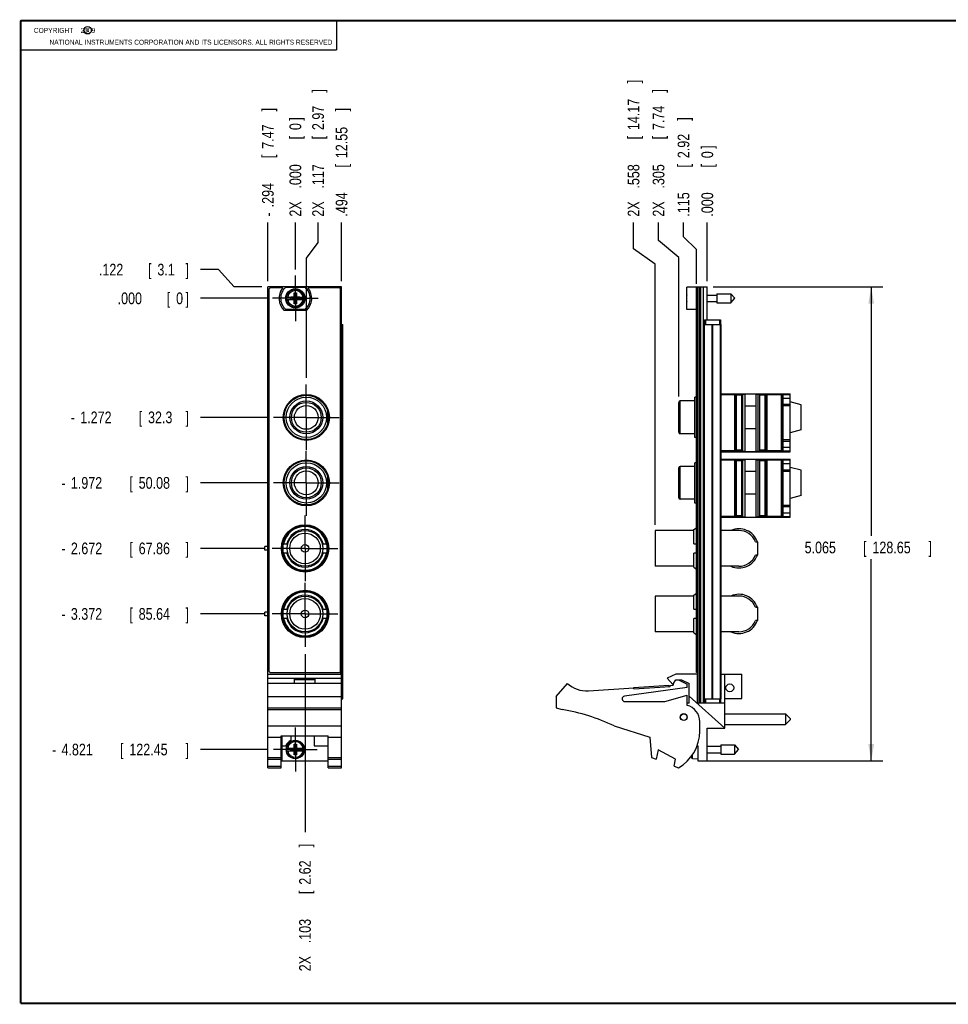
# Model space of a CAD drawing. Header units: inches. Extents: x 0.2 to 16.8, y 0.1 to 10.8.
# Tile 1 of 9: x 0.2 to 10.2, y 0.2 to 10.8. Entities that reach past the tile are written whole.
import ezdxf

# ---------------------------------------------------------------- set-up
doc = ezdxf.new("R2010")
doc.units = ezdxf.units.IN
doc.header["$LTSCALE"] = 0.935
doc.header["$MEASUREMENT"] = 0
doc.linetypes.add('CENTER', pattern=[0.6, 0.375, -0.075, 0.075, -0.075])
doc.layers.get('0').update_dxf_attribs({"linetype": 'CONTINUOUS'})
doc.layers.add('DEFAULT_1', color=7, linetype='CENTER')
doc.layers.add('DIMENSIONS', color=7, linetype='CONTINUOUS')
doc.styles.get("Standard").update_dxf_attribs({"font": 'txt', "width": 0.8})
doc.dimstyles.new('DIMSTYLE_1', dxfattribs={"dimtxt": 0.125, "dimasz": 0.18, "dimexe": 0.18, "dimexo": 0.0625, "dimgap": 0.09, "dimtad": 0, "dimtih": 1, "dimtoh": 1, "dimdec": 3, "dimzin": 4, "dimdsep": 46, "dimtxsty": 'STANDARD', "dimblk": '_FILLED', "dimblk1": '_FILLED', "dimblk2": '_FILLED', "dimcen": 0.09, "dimadec": 0, "dimazin": 0, "dimtp": 0.005, "dimtm": 0.005, "dimtfac": 1, "dimtdec": 3, "dimtofl": 0, "dimtmove": 0, "dimatfit": 3, "dimldrblk": '_FILLED', "dimfxl": 1, "dimtolj": 1, "dimtzin": 4, "dimarcsym": 0})
doc.dimstyles.new('DIMSTYLE_2', dxfattribs={"dimtxt": 0.125, "dimasz": 0.18, "dimexe": 0.18, "dimexo": 0.0625, "dimgap": 0.09, "dimtad": 0, "dimtih": 1, "dimtoh": 1, "dimdec": 3, "dimzin": 4, "dimdsep": 46, "dimtxsty": 'STANDARD', "dimblk": '_FILLED', "dimblk1": '_FILLED', "dimblk2": '_FILLED', "dimcen": 0.09, "dimadec": 0, "dimazin": 0, "dimtp": 0.005, "dimtm": 0.005, "dimtfac": 1, "dimtdec": 3, "dimtofl": 0, "dimtmove": 0, "dimatfit": 3, "dimldrblk": '_FILLED', "dimfxl": 1, "dimtolj": 1, "dimtzin": 4, "dimarcsym": 0})

# ---------------------------------------------------------------- blocks, each defined once
blk = doc.blocks.new('*D0')
at = {"layer": 'DIMENSIONS', "color": 2, "linetype": 'CONTINUOUS'}
for p, q in [((7.336, 8.447), (7.336, 8.601)), ((7.475, 8.313), (7.336, 8.447)), ((7.475, 7.946), (7.475, 8.313))]:
    blk.add_line(p, q, dxfattribs=at)
at = {"layer": 'DIMENSIONS', "color": 2, "linetype": 'CONTINUOUS', "width": 0.8}
for s, p in [(']', (7.398, 9.689)), ('2.92', (7.398, 9.289)), ('[', (7.398, 9.189)), ('.115', (7.398, 8.664))]:
    blk.add_text(s, height=0.125, rotation=90, dxfattribs=at).set_placement(p)
blk = doc.blocks.new('_FILLED')
at = {"color": 0, "linetype": 'BYBLOCK'}
blk.add_solid([(0, 0), (-1, 0.174), (-1, -0.174)], dxfattribs=at)
blk = doc.blocks.new('*D1')
at = {"layer": 'DIMENSIONS', "color": 2, "linetype": 'CONTINUOUS'}
for p, q in [((7.069, 8.408), (7.069, 8.601)), ((7.285, 8.227), (7.069, 8.408)), ((7.285, 6.742), (7.285, 8.227))]:
    blk.add_line(p, q, dxfattribs=at)
at = {"layer": 'DIMENSIONS', "color": 2, "linetype": 'CONTINUOUS', "width": 0.8}
for s, p in [(']', (7.131, 9.989)), ('7.74', (7.131, 9.589)), ('[', (7.131, 9.489)), ('.305', (7.131, 8.964)), ('2X ', (7.131, 8.664))]:
    blk.add_text(s, height=0.125, rotation=90, dxfattribs=at).set_placement(p)
blk = doc.blocks.new('*D2')
at = {"layer": 'DIMENSIONS', "color": 2, "linetype": 'CONTINUOUS'}
for p, q in [((6.802, 8.321), (6.802, 8.601)), ((7.032, 8.156), (6.802, 8.321)), ((7.032, 5.373), (7.032, 8.156))]:
    blk.add_line(p, q, dxfattribs=at)
at = {"layer": 'DIMENSIONS', "color": 2, "linetype": 'CONTINUOUS', "width": 0.8}
for s, p in [(']', (6.864, 10.089)), ('14.17', (6.864, 9.589)), ('[', (6.864, 9.489)), ('.558', (6.864, 8.964)), ('2X ', (6.864, 8.664))]:
    blk.add_text(s, height=0.125, rotation=90, dxfattribs=at).set_placement(p)
blk = doc.blocks.new('*D3')
at = {"layer": 'DIMENSIONS', "color": 2, "linetype": 'CONTINUOUS'}
blk.add_line((7.59, 7.976), (7.59, 8.601), dxfattribs=at)
at = {"layer": 'DIMENSIONS', "color": 2, "linetype": 'CONTINUOUS', "width": 0.8}
for s, p in [(']', (7.652, 9.389)), ('0', (7.652, 9.289)), ('[', (7.652, 9.189)), ('.000', (7.652, 8.664))]:
    blk.add_text(s, height=0.125, rotation=90, dxfattribs=at).set_placement(p)
blk = doc.blocks.new('*D4')
at = {"layer": 'DIMENSIONS', "color": 2, "linetype": 'CONTINUOUS'}
for p, q in [((7.652, 7.914), (9.467, 7.914)), ((9.342, 7.914), (9.342, 5.255)), ((9.342, 2.849), (9.342, 5.005)), ((7.552, 2.849), (9.467, 2.849))]:
    blk.add_line(p, q, dxfattribs=at)
at = {"layer": 'DIMENSIONS', "color": 2, "linetype": 'CONTINUOUS', "xscale": 0.18, "yscale": 0.18, "zscale": 0.18}
for p, rotation in [((9.342, 7.914), 90), ((9.342, 2.849), 270)]:
    blk.add_blockref('_FILLED', p, dxfattribs=dict(at, rotation=rotation))
at = {"layer": 'DIMENSIONS', "color": 2, "linetype": 'CONTINUOUS', "width": 0.8}
for s, p in [('5.065', (8.63, 5.067)), ('[', (9.255, 5.067)), ('128.65', (9.355, 5.067)), (']', (9.955, 5.067))]:
    blk.add_text(s, height=0.125, dxfattribs=at).set_placement(p)
blk = doc.blocks.new('*D5')
at = {"layer": 'DIMENSIONS', "color": 2, "linetype": 'CONTINUOUS'}
blk.add_line((2.88, 6.52), (2.174, 6.52), dxfattribs=at)
at = {"layer": 'DIMENSIONS', "color": 2, "linetype": 'CONTINUOUS', "width": 0.8}
for s, p in [('1.272', (0.887, 6.457)), ('[', (1.512, 6.457)), ('32.3', (1.612, 6.457)), (']', (2.012, 6.457)), ('-', (0.787, 6.457))]:
    blk.add_text(s, height=0.125, dxfattribs=at).set_placement(p)
blk = doc.blocks.new('*D6')
at = {"layer": 'DIMENSIONS', "color": 2, "linetype": 'CONTINUOUS'}
blk.add_line((2.88, 5.82), (2.174, 5.82), dxfattribs=at)
at = {"layer": 'DIMENSIONS', "color": 2, "linetype": 'CONTINUOUS', "width": 0.8}
for s, p in [('[', (1.412, 5.757)), (']', (2.012, 5.757)), ('-', (0.687, 5.757)), ('1.972', (0.787, 5.757)), ('50.08', (1.512, 5.757))]:
    blk.add_text(s, height=0.125, dxfattribs=at).set_placement(p)
blk = doc.blocks.new('*D7')
at = {"layer": 'DIMENSIONS', "color": 2, "linetype": 'CONTINUOUS'}
blk.add_line((2.86, 5.12), (2.174, 5.12), dxfattribs=at)
at = {"layer": 'DIMENSIONS', "color": 2, "linetype": 'CONTINUOUS', "width": 0.8}
for s, p in [('2.672', (0.787, 5.057)), ('[', (1.412, 5.057)), ('67.86', (1.512, 5.057)), (']', (2.012, 5.057)), ('-', (0.687, 5.057))]:
    blk.add_text(s, height=0.125, dxfattribs=at).set_placement(p)
blk = doc.blocks.new('*D8')
at = {"layer": 'DIMENSIONS', "color": 2, "linetype": 'CONTINUOUS'}
blk.add_line((2.86, 4.42), (2.174, 4.42), dxfattribs=at)
at = {"layer": 'DIMENSIONS', "color": 2, "linetype": 'CONTINUOUS', "width": 0.8}
for s, p in [('3.372', (0.787, 4.357)), ('[', (1.412, 4.357)), ('85.64', (1.512, 4.357)), (']', (2.012, 4.357)), ('-', (0.687, 4.357))]:
    blk.add_text(s, height=0.125, dxfattribs=at).set_placement(p)
blk = doc.blocks.new('*D9')
at = {"layer": 'DIMENSIONS', "color": 2, "linetype": 'CONTINUOUS'}
for p, q in [((2.364, 8.098), (2.174, 8.098)), ((2.531, 7.914), (2.364, 8.098)), ((2.83, 7.914), (2.531, 7.914))]:
    blk.add_line(p, q, dxfattribs=at)
at = {"layer": 'DIMENSIONS', "color": 2, "linetype": 'CONTINUOUS', "width": 0.8}
for s, p in [('.122', (1.087, 8.036)), ('[', (1.612, 8.036)), ('3.1', (1.712, 8.036)), (']', (2.012, 8.036))]:
    blk.add_text(s, height=0.125, dxfattribs=at).set_placement(p)
blk = doc.blocks.new('*D10')
at = {"layer": 'DIMENSIONS', "color": 2, "linetype": 'CONTINUOUS'}
blk.add_line((2.89, 2.971), (2.174, 2.971), dxfattribs=at)
at = {"layer": 'DIMENSIONS', "color": 2, "linetype": 'CONTINUOUS', "width": 0.8}
for s, p in [('-', (0.587, 2.908)), ('4.821', (0.687, 2.908)), ('[', (1.312, 2.908)), ('122.45', (1.412, 2.908)), (']', (2.012, 2.908))]:
    blk.add_text(s, height=0.125, dxfattribs=at).set_placement(p)
blk = doc.blocks.new('*D11')
at = {"layer": 'DIMENSIONS', "color": 2, "linetype": 'CONTINUOUS'}
blk.add_line((2.881, 7.792), (2.174, 7.792), dxfattribs=at)
at = {"layer": 'DIMENSIONS', "color": 2, "linetype": 'CONTINUOUS', "width": 0.8}
for s, p in [('.000', (1.287, 7.729)), ('[', (1.812, 7.729)), ('0', (1.912, 7.729)), (']', (2.012, 7.729))]:
    blk.add_text(s, height=0.125, dxfattribs=at).set_placement(p)
blk = doc.blocks.new('*D12')
at = {"layer": 'DIMENSIONS', "color": 2, "linetype": 'CONTINUOUS'}
for p, q in [((3.429, 8.388), (3.429, 8.601)), ((3.304, 8.221), (3.429, 8.388)), ((3.304, 6.943), (3.304, 8.221))]:
    blk.add_line(p, q, dxfattribs=at)
at = {"layer": 'DIMENSIONS', "color": 2, "linetype": 'CONTINUOUS', "width": 0.8}
for s, p in [(']', (3.492, 9.989)), ('2.97', (3.492, 9.589)), ('[', (3.492, 9.489)), ('.117', (3.492, 8.964)), ('2X ', (3.492, 8.664))]:
    blk.add_text(s, height=0.125, rotation=90, dxfattribs=at).set_placement(p)
blk = doc.blocks.new('*D13')
at = {"layer": 'DIMENSIONS', "color": 2, "linetype": 'CONTINUOUS'}
blk.add_line((3.681, 7.976), (3.681, 8.601), dxfattribs=at)
at = {"layer": 'DIMENSIONS', "color": 2, "linetype": 'CONTINUOUS', "width": 0.8}
for s, p in [(']', (3.743, 9.789)), ('12.55', (3.743, 9.289)), ('[', (3.743, 9.189)), ('.494', (3.743, 8.664))]:
    blk.add_text(s, height=0.125, rotation=90, dxfattribs=at).set_placement(p)
blk = doc.blocks.new('*D14')
at = {"layer": 'DIMENSIONS', "color": 2, "linetype": 'CONTINUOUS'}
blk.add_line((2.893, 7.976), (2.893, 8.601), dxfattribs=at)
at = {"layer": 'DIMENSIONS', "color": 2, "linetype": 'CONTINUOUS', "width": 0.8}
for s, p in [(']', (2.955, 9.789)), ('7.47', (2.955, 9.389)), ('[', (2.955, 9.289)), ('.294', (2.955, 8.764)), ('-', (2.955, 8.664))]:
    blk.add_text(s, height=0.125, rotation=90, dxfattribs=at).set_placement(p)
blk = doc.blocks.new('*D15')
at = {"layer": 'DIMENSIONS', "color": 2, "linetype": 'CONTINUOUS'}
blk.add_line((3.29, 3.99), (3.29, 2.088), dxfattribs=at)
at = {"layer": 'DIMENSIONS', "color": 2, "linetype": 'CONTINUOUS', "width": 0.8}
for s, p in [(']', (3.352, 1.926)), ('2.62', (3.352, 1.526)), ('[', (3.352, 1.426)), ('.103', (3.352, 0.901)), ('2X ', (3.352, 0.601))]:
    blk.add_text(s, height=0.125, rotation=90, dxfattribs=at).set_placement(p)
blk = doc.blocks.new('*D16')
at = {"layer": 'DIMENSIONS', "color": 2, "linetype": 'CONTINUOUS'}
blk.add_line((3.187, 8.098), (3.187, 8.601), dxfattribs=at)
at = {"layer": 'DIMENSIONS', "color": 2, "linetype": 'CONTINUOUS', "width": 0.8}
for s, p in [(']', (3.249, 9.689)), ('0', (3.249, 9.589)), ('[', (3.249, 9.489)), ('.000', (3.249, 8.964)), ('2X ', (3.249, 8.664))]:
    blk.add_text(s, height=0.125, rotation=90, dxfattribs=at).set_placement(p)

msp = doc.modelspace()

# ---------------------------------------------------------------- linework, layer by layer
at = {"color": 2, "linetype": 'CONTINUOUS'}
for p, q in [((0.25, 10.7586), (3.625, 10.7586)), ((0.25, 10.7586), (0.25, 10.4456)), ((3.625, 10.7586), (3.625, 10.4456)), ((0.25, 10.4456), (3.625, 10.4456))]:
    msp.add_line(p, q, dxfattribs=at)
at = {"color": 7, "linetype": 'CONTINUOUS'}
for p, q in [((2.8929, 2.7756), (2.8929, 7.9135)), ((3.6809, 7.9135), (2.8929, 7.9135)), ((3.0524, 7.9035), (2.9229, 7.9035)), ((3.0831, 7.91), (3.2906, 7.91)), ((3.6509, 7.9035), (3.3213, 7.9035)), ((3.6809, 2.7756), (3.6809, 7.9135)), ((7.3698, 7.673), (7.3698, 7.91)), ((7.4898, 7.91), (7.3698, 7.91)), ((7.4748, 3.7935), (7.4748, 7.9035)), ((7.4898, 7.9035), (7.4748, 7.9035)), ((7.4898, 3.4705), (7.4898, 7.9135)), ((7.4898, 7.9135), (7.5898, 7.9135)), ((7.5018, 7.9135), (7.5018, 3.4705)), ((7.5078, 7.9135), (7.5078, 3.4705)), ((7.5198, 3.4705), (7.5198, 7.9135)), ((7.549, 3.4705), (7.549, 7.9135)), ((7.5848, 7.9135), (7.5848, 7.5635)), ((7.5898, 7.5635), (7.5898, 7.9135)), ((2.9029, 7.8835), (2.9029, 3.8135)), ((3.0922, 7.8053), (3.1751, 7.8053)), ((3.1383, 7.7798), (3.1383, 7.8032)), ((3.1383, 7.7798), (3.2354, 7.8032)), ((3.1751, 7.8032), (3.1383, 7.8032)), ((3.1383, 7.8032), (3.2354, 7.7798)), ((3.1731, 7.7345), (3.2006, 7.8486)), ((3.1731, 7.8053), (3.1731, 7.8486)), ((3.2006, 7.7345), (3.1731, 7.8486)), ((3.1731, 7.8486), (3.2006, 7.8486)), ((3.1751, 7.8053), (3.1751, 7.8032)), ((3.1751, 7.7798), (3.1986, 7.8032)), ((3.1986, 7.7798), (3.1751, 7.8032)), ((3.1986, 7.8053), (3.1986, 7.8032)), ((3.1986, 7.8053), (3.2815, 7.8053)), ((3.2354, 7.8032), (3.1986, 7.8032)), ((3.2006, 7.8486), (3.2006, 7.8053)), ((3.2354, 7.7798), (3.2354, 7.8032)), ((3.6709, 3.8135), (3.6709, 7.8835)), ((7.3698, 7.8053), (7.3678, 7.8053)), ((7.4898, 7.8835), (7.4748, 7.8835)), ((7.5898, 7.8266), (7.6935, 7.8266)), ((7.6935, 7.8407), (7.6935, 7.7423)), ((7.6935, 7.8407), (7.8416, 7.8407)), ((7.8416, 7.8407), (7.8416, 7.7423)), ((7.8416, 7.8407), (7.8829, 7.7915)), ((7.8416, 7.7423), (7.8829, 7.7915)), ((3.0922, 7.7778), (3.1751, 7.7778)), ((3.1383, 7.7798), (3.1751, 7.7798)), ((3.1731, 7.7345), (3.1731, 7.7778)), ((3.2006, 7.7345), (3.1731, 7.7345)), ((3.1751, 7.7778), (3.1751, 7.7798)), ((3.1986, 7.7778), (3.1986, 7.7798)), ((3.1986, 7.7798), (3.2354, 7.7798)), ((3.1986, 7.7778), (3.2815, 7.7778)), ((3.2006, 7.7778), (3.2006, 7.7345)), ((7.3678, 7.7778), (7.3698, 7.7778)), ((7.5898, 7.7565), (7.6935, 7.7565)), ((7.6935, 7.7423), (7.8416, 7.7423)), ((3.3051, 7.6625), (3.0686, 7.6625)), ((3.2906, 7.673), (3.0831, 7.673)), ((7.4748, 7.673), (7.3698, 7.673)), ((7.5898, 7.579), (7.5848, 7.579)), ((3.6809, 7.5135), (3.6926, 7.5135)), ((3.6926, 3.5135), (3.6926, 7.5135)), ((7.5508, 3.5135), (7.5508, 7.5135)), ((7.5508, 7.5135), (7.7388, 7.5135)), ((7.5598, 7.5635), (7.5598, 7.5135)), ((7.5598, 7.5635), (7.7298, 7.5635)), ((7.5598, 3.5135), (7.5598, 7.5135)), ((7.5698, 7.5635), (7.5698, 7.5135)), ((7.6417, 3.5135), (7.6417, 7.5135)), ((7.648, 3.5135), (7.648, 7.5135)), ((7.7198, 7.5635), (7.7198, 7.5135)), ((7.7298, 7.5635), (7.7298, 7.5135)), ((7.7299, 3.5135), (7.7299, 7.5135)), ((7.7388, 3.5135), (7.7388, 7.5135)), ((7.4556, 6.3043), (7.4556, 6.7352)), ((7.4748, 6.7352), (7.4556, 6.7352)), ((7.7388, 6.7729), (8.4765, 6.7729)), ((7.7388, 6.7646), (7.8836, 6.7646)), ((7.8836, 6.7644), (7.7388, 6.7644)), ((7.8836, 6.7646), (7.8836, 6.7673)), ((7.8836, 6.7673), (7.8846, 6.7673)), ((7.8836, 6.7644), (7.8836, 6.1613)), ((7.8846, 6.1584), (7.8846, 6.7673)), ((7.8846, 6.7666), (7.899, 6.765)), ((7.899, 6.765), (7.899, 6.1608)), ((7.8992, 6.7646), (7.899, 6.765)), ((7.8992, 6.7646), (7.9565, 6.7646)), ((7.8998, 6.169), (7.8998, 6.7567)), ((7.9559, 6.7567), (7.8998, 6.7567)), ((7.9559, 6.7567), (7.9559, 6.169)), ((7.9565, 6.7646), (7.9567, 6.765)), ((7.9567, 6.765), (7.9712, 6.7664)), ((7.9567, 6.765), (7.9567, 6.1608)), ((7.9712, 6.1584), (7.9712, 6.7673)), ((7.9712, 6.7673), (7.9948, 6.7673)), ((7.9948, 6.1544), (7.9948, 6.7713)), ((7.9948, 6.7713), (8.1109, 6.7713)), ((8.1109, 6.1544), (8.1109, 6.7713)), ((8.1109, 6.7673), (8.1345, 6.7673)), ((8.1345, 6.1584), (8.1345, 6.7673)), ((8.1345, 6.7664), (8.149, 6.765)), ((8.149, 6.765), (8.149, 6.1608)), ((8.1492, 6.7646), (8.149, 6.765)), ((8.1492, 6.7646), (8.2065, 6.7646)), ((8.1498, 6.169), (8.1498, 6.7567)), ((8.2059, 6.7567), (8.1498, 6.7567)), ((8.2059, 6.7567), (8.2059, 6.169)), ((8.2065, 6.7646), (8.2067, 6.765)), ((8.2067, 6.765), (8.2211, 6.7664)), ((8.2067, 6.765), (8.2067, 6.1608)), ((8.2211, 6.1584), (8.2211, 6.7673)), ((8.2211, 6.7673), (8.2261, 6.7673)), ((8.2261, 6.7646), (8.2261, 6.7673)), ((8.2261, 6.7646), (8.3835, 6.7646)), ((8.2261, 6.7644), (8.2261, 6.1613)), ((8.3835, 6.7644), (8.2261, 6.7644)), ((8.3835, 6.7646), (8.3835, 6.7673)), ((8.3835, 6.7673), (8.3845, 6.7673)), ((8.3835, 6.7644), (8.3835, 6.1613)), ((8.3845, 6.1584), (8.3845, 6.7673)), ((8.3845, 6.7664), (8.3989, 6.765)), ((8.3989, 6.765), (8.3989, 6.1608)), ((8.3992, 6.7646), (8.3989, 6.765)), ((8.3992, 6.7646), (8.4765, 6.7646)), ((8.4765, 6.1528), (8.4765, 6.7729)), ((7.2851, 6.3603), (7.2851, 6.6792)), ((7.3009, 6.3446), (7.3009, 6.695)), ((7.4556, 6.695), (7.3009, 6.695)), ((8.1109, 6.6409), (7.9948, 6.6409)), ((8.3998, 6.6448), (8.4002, 6.6605)), ((8.3998, 6.2826), (8.3998, 6.6448)), ((8.3998, 6.6448), (8.4765, 6.6448)), ((8.4002, 6.6605), (8.4002, 6.7252)), ((8.4002, 6.7252), (8.4765, 6.7252)), ((8.4002, 6.6605), (8.4765, 6.6605)), ((8.5922, 6.6541), (8.4765, 6.6851)), ((8.5922, 6.3854), (8.5922, 6.6541)), ((3.5321, 6.4623), (3.5321, 6.5772)), ((7.4556, 6.3446), (7.3009, 6.3446)), ((8.1109, 6.3986), (7.9948, 6.3986)), ((8.5922, 6.3854), (8.4765, 6.3544)), ((7.4748, 6.3043), (7.4556, 6.3043)), ((8.3998, 6.2826), (8.4765, 6.2826)), ((8.4002, 6.2668), (8.3998, 6.2826)), ((8.4002, 6.2668), (8.4765, 6.2668)), ((8.4002, 6.2005), (8.4002, 6.2668)), ((7.8836, 6.1613), (7.7388, 6.1613)), ((7.7388, 6.1611), (7.8836, 6.1611)), ((7.7388, 6.1528), (8.4765, 6.1528)), ((7.8836, 6.1611), (7.8836, 6.1584)), ((7.8836, 6.1584), (7.8846, 6.1584)), ((7.8846, 6.1592), (7.899, 6.1608)), ((7.8992, 6.1611), (7.899, 6.1608)), ((7.8992, 6.1611), (7.9565, 6.1611)), ((7.9559, 6.169), (7.8998, 6.169)), ((7.9565, 6.1611), (7.9567, 6.1608)), ((7.9567, 6.1608), (7.9712, 6.1593)), ((7.9712, 6.1584), (7.9948, 6.1584)), ((7.9948, 6.1544), (8.1109, 6.1544)), ((8.1109, 6.1584), (8.1345, 6.1584)), ((8.1345, 6.1593), (8.149, 6.1608)), ((8.1492, 6.1611), (8.149, 6.1608)), ((8.1492, 6.1611), (8.2065, 6.1611)), ((8.2059, 6.169), (8.1498, 6.169)), ((8.2065, 6.1611), (8.2067, 6.1608)), ((8.2067, 6.1608), (8.2211, 6.1593)), ((8.2211, 6.1584), (8.2261, 6.1584)), ((8.3835, 6.1613), (8.2261, 6.1613)), ((8.2261, 6.1611), (8.2261, 6.1584)), ((8.2261, 6.1611), (8.3835, 6.1611)), ((8.3835, 6.1611), (8.3835, 6.1584)), ((8.3835, 6.1584), (8.3845, 6.1584)), ((8.3845, 6.1593), (8.3989, 6.1608)), ((8.3992, 6.1611), (8.3989, 6.1608)), ((8.3992, 6.1611), (8.4765, 6.1611)), ((8.4002, 6.2005), (8.4765, 6.2005)), ((7.4556, 5.6043), (7.4556, 6.0352)), ((7.4748, 6.0352), (7.4556, 6.0352)), ((7.7388, 6.0729), (8.4765, 6.0729)), ((7.7388, 6.0646), (7.8836, 6.0646)), ((7.8836, 6.0644), (7.7388, 6.0644)), ((7.8836, 6.0646), (7.8836, 6.0673)), ((7.8836, 6.0673), (7.8846, 6.0673)), ((7.8836, 6.0644), (7.8836, 5.4613)), ((7.8846, 5.4584), (7.8846, 6.0673)), ((7.8846, 6.0666), (7.899, 6.065)), ((7.899, 6.065), (7.899, 5.4608)), ((7.8992, 6.0646), (7.899, 6.065)), ((7.8992, 6.0646), (7.9565, 6.0646)), ((7.8998, 5.469), (7.8998, 6.0567)), ((7.9559, 6.0567), (7.8998, 6.0567)), ((7.9559, 6.0567), (7.9559, 5.469)), ((7.9565, 6.0646), (7.9567, 6.065)), ((7.9567, 6.065), (7.9712, 6.0664)), ((7.9567, 6.065), (7.9567, 5.4608)), ((7.9712, 5.4584), (7.9712, 6.0673)), ((7.9712, 6.0673), (7.9948, 6.0673)), ((7.9948, 5.4544), (7.9948, 6.0713)), ((7.9948, 6.0713), (8.1109, 6.0713)), ((8.1109, 5.4544), (8.1109, 6.0713)), ((8.1109, 6.0673), (8.1345, 6.0673)), ((8.1345, 5.4584), (8.1345, 6.0673)), ((8.1345, 6.0664), (8.149, 6.065)), ((8.149, 6.065), (8.149, 5.4608)), ((8.1492, 6.0646), (8.149, 6.065)), ((8.1492, 6.0646), (8.2065, 6.0646)), ((8.2059, 6.0567), (8.1498, 6.0567)), ((8.1498, 5.469), (8.1498, 6.0567)), ((8.2059, 6.0567), (8.2059, 5.469)), ((8.2065, 6.0646), (8.2067, 6.065)), ((8.2067, 6.065), (8.2211, 6.0664)), ((8.2067, 6.065), (8.2067, 5.4608)), ((8.2211, 6.0673), (8.2261, 6.0673)), ((8.2211, 5.4584), (8.2211, 6.0673)), ((8.2261, 6.0646), (8.2261, 6.0673)), ((8.2261, 6.0646), (8.3835, 6.0646)), ((8.3835, 6.0644), (8.2261, 6.0644)), ((8.2261, 6.0644), (8.2261, 5.4613)), ((8.3835, 6.0673), (8.3845, 6.0673)), ((8.3835, 6.0646), (8.3835, 6.0673)), ((8.3835, 6.0644), (8.3835, 5.4613)), ((8.3845, 5.4584), (8.3845, 6.0673)), ((8.3845, 6.0664), (8.3989, 6.065)), ((8.3989, 6.065), (8.3989, 5.4608)), ((8.3992, 6.0646), (8.3989, 6.065)), ((8.3992, 6.0646), (8.4765, 6.0646)), ((8.4002, 6.0252), (8.4765, 6.0252)), ((8.4002, 5.9605), (8.4002, 6.0252)), ((8.4765, 5.4528), (8.4765, 6.0729)), ((7.2851, 5.6603), (7.2851, 5.9792)), ((7.3009, 5.6446), (7.3009, 5.995)), ((7.4556, 5.995), (7.3009, 5.995)), ((8.1109, 5.9409), (7.9948, 5.9409)), ((8.3998, 5.9448), (8.4002, 5.9605)), ((8.3998, 5.9448), (8.4765, 5.9448)), ((8.3998, 5.5826), (8.3998, 5.9448)), ((8.4002, 5.9605), (8.4765, 5.9605)), ((8.5922, 5.9541), (8.4765, 5.9851)), ((8.5922, 5.6854), (8.5922, 5.9541)), ((3.5321, 5.7623), (3.5321, 5.8772)), ((8.1109, 5.6986), (7.9948, 5.6986)), ((8.5922, 5.6854), (8.4765, 5.6544)), ((7.4556, 5.6446), (7.3009, 5.6446)), ((7.4748, 5.6043), (7.4556, 5.6043)), ((8.3998, 5.5826), (8.4765, 5.5826)), ((8.4002, 5.5668), (8.3998, 5.5826)), ((8.4002, 5.5668), (8.4765, 5.5668)), ((8.4002, 5.5005), (8.4002, 5.5668)), ((8.4002, 5.5005), (8.4765, 5.5005)), ((7.8836, 5.4613), (7.7388, 5.4613)), ((7.7388, 5.4611), (7.8836, 5.4611)), ((7.7388, 5.4528), (8.4765, 5.4528)), ((7.8836, 5.4611), (7.8836, 5.4584)), ((7.8836, 5.4584), (7.8846, 5.4584)), ((7.8846, 5.4592), (7.899, 5.4608)), ((7.8992, 5.4611), (7.899, 5.4608)), ((7.8992, 5.4611), (7.9565, 5.4611)), ((7.9559, 5.469), (7.8998, 5.469)), ((7.9565, 5.4611), (7.9567, 5.4608)), ((7.9567, 5.4608), (7.9712, 5.4593)), ((7.9712, 5.4584), (7.9948, 5.4584)), ((7.9948, 5.4544), (8.1109, 5.4544)), ((8.1109, 5.4584), (8.1345, 5.4584)), ((8.1345, 5.4593), (8.149, 5.4608)), ((8.1492, 5.4611), (8.149, 5.4608)), ((8.1492, 5.4611), (8.2065, 5.4611)), ((8.2059, 5.469), (8.1498, 5.469)), ((8.2065, 5.4611), (8.2067, 5.4608)), ((8.2067, 5.4608), (8.2211, 5.4593)), ((8.2211, 5.4584), (8.2261, 5.4584)), ((8.3835, 5.4613), (8.2261, 5.4613)), ((8.2261, 5.4611), (8.3835, 5.4611)), ((8.2261, 5.4611), (8.2261, 5.4584)), ((8.3835, 5.4611), (8.3835, 5.4584)), ((8.3835, 5.4584), (8.3845, 5.4584)), ((8.3845, 5.4593), (8.3989, 5.4608)), ((8.3992, 5.4611), (8.3989, 5.4608)), ((8.3992, 5.4611), (8.4765, 5.4611)), ((7.0318, 5.3108), (7.0318, 4.9288)), ((7.4448, 5.3108), (7.0318, 5.3108)), ((7.4448, 5.3203), (7.4748, 5.34)), ((7.4448, 5.1698), (7.4448, 5.3203)), ((7.9278, 5.3108), (7.7388, 5.3108)), ((3.0567, 5.1698), (3.106, 5.1698)), ((3.4737, 5.1698), (3.5231, 5.1698)), ((7.4448, 5.1698), (7.4748, 5.1698)), ((8.105, 5.191), (8.1248, 5.191)), ((8.1248, 5.191), (8.1248, 5.0485)), ((2.8619, 5.1003), (2.8619, 5.1393)), ((2.8929, 5.1393), (2.8619, 5.1393)), ((2.8929, 5.1003), (2.8619, 5.1003)), ((3.1057, 5.0698), (3.0567, 5.0698)), ((3.5231, 5.0698), (3.4735, 5.0698)), ((7.4748, 5.0698), (7.4448, 5.0698)), ((7.4448, 4.9193), (7.4448, 5.0698)), ((8.1248, 5.0485), (8.105, 5.0485)), ((7.4448, 4.9288), (7.0318, 4.9288)), ((7.4448, 4.9193), (7.4748, 4.8995)), ((7.9278, 4.9288), (7.7388, 4.9288)), ((7.4448, 4.6203), (7.4748, 4.64)), ((7.4448, 4.6108), (7.0318, 4.6108)), ((7.0318, 4.6108), (7.0318, 4.2288)), ((7.4448, 4.4698), (7.4448, 4.6203)), ((7.9278, 4.6108), (7.7388, 4.6108)), ((2.8929, 4.4393), (2.8619, 4.4393)), ((2.8619, 4.4003), (2.8619, 4.4393)), ((3.0567, 4.4698), (3.106, 4.4698)), ((3.4737, 4.4698), (3.5231, 4.4698)), ((7.4448, 4.4698), (7.4748, 4.4698)), ((8.105, 4.491), (8.1248, 4.491)), ((8.1248, 4.491), (8.1248, 4.3485)), ((2.8929, 4.4003), (2.8619, 4.4003)), ((3.1057, 4.3698), (3.0567, 4.3698)), ((3.5231, 4.3698), (3.4735, 4.3698)), ((7.4748, 4.3698), (7.4448, 4.3698)), ((7.4448, 4.2193), (7.4448, 4.3698)), ((8.1248, 4.3485), (8.105, 4.3485)), ((7.4448, 4.2288), (7.0318, 4.2288)), ((7.4448, 4.2193), (7.4748, 4.1995)), ((7.9278, 4.2288), (7.7388, 4.2288)), ((2.9229, 3.7935), (3.6509, 3.7935)), ((7.4898, 3.8135), (7.4748, 3.8135)), ((7.4898, 3.7935), (7.4748, 3.7935)), ((2.8929, 3.7776), (3.6809, 3.7776)), ((2.8929, 3.7346), (3.6809, 3.7346)), ((3.1769, 3.7246), (3.3969, 3.7246)), ((3.1769, 3.6776), (3.1769, 3.7246)), ((3.1769, 3.7176), (3.3969, 3.7176)), ((3.3969, 3.6776), (3.3969, 3.7246)), ((7.2548, 3.7776), (7.1598, 3.7346)), ((7.1598, 3.7346), (7.2198, 3.6646)), ((7.2198, 3.6646), (7.253, 3.7146)), ((7.253, 3.7146), (7.313, 3.7146)), ((7.4848, 3.7776), (7.2548, 3.7776)), ((7.2808, 3.7146), (7.3748, 3.6676)), ((7.313, 3.7146), (7.3948, 3.6776)), ((7.4848, 3.4676), (7.4848, 3.7776)), ((7.7388, 3.7776), (7.9598, 3.7776)), ((7.7758, 3.1986), (7.7758, 3.7776)), ((7.9598, 3.5146), (7.9598, 3.7776)), ((3.6809, 3.6776), (2.8929, 3.6776)), ((5.9748, 3.5376), (6.0948, 3.6776)), ((6.3184, 3.5983), (6.8037, 3.6301)), ((7.3748, 3.6326), (6.7058, 3.5424)), ((6.8044, 3.6201), (6.8037, 3.6301)), ((6.8044, 3.6201), (7.1936, 3.6456)), ((6.8054, 3.6352), (7.1796, 3.6597)), ((6.8064, 3.6202), (6.8054, 3.6352)), ((7.1806, 3.6447), (7.1796, 3.6597)), ((7.1929, 3.6555), (7.2248, 3.6576)), ((7.1936, 3.6456), (7.1929, 3.6555)), ((7.2248, 3.6722), (7.2248, 3.6576)), ((7.3748, 3.6326), (7.3748, 3.6676)), ((7.3948, 3.4676), (7.3948, 3.6776)), ((2.8929, 3.5376), (3.6809, 3.5376)), ((3.6809, 3.5135), (3.6926, 3.5135)), ((5.9748, 3.5376), (5.9748, 3.4176)), ((6.7098, 3.4826), (7.1348, 3.4826)), ((7.1348, 3.4826), (7.3748, 3.5526)), ((7.3748, 3.4426), (7.3748, 3.5526)), ((7.7758, 3.1986), (7.3948, 3.5392)), ((7.5508, 3.5135), (7.7388, 3.5135)), ((7.5598, 3.5135), (7.5598, 3.4705)), ((7.5698, 3.5135), (7.5698, 3.4705)), ((7.7198, 3.5135), (7.7198, 3.4705)), ((7.7298, 3.5135), (7.7298, 3.4705)), ((7.7758, 3.5146), (7.9598, 3.5146)), ((2.8929, 3.4176), (3.6809, 3.4176)), ((2.8929, 3.3981), (3.6809, 3.3981)), ((5.9748, 3.4176), (6.0368, 3.3981)), ((7.3948, 3.4676), (7.3748, 3.4676)), ((7.7758, 3.4676), (7.4848, 3.4676)), ((7.4898, 3.4705), (7.7298, 3.4705)), ((7.5898, 3.4705), (7.5898, 3.4676)), ((7.5098, 3.1676), (7.5098, 3.2683)), ((7.7758, 3.3524), (8.4258, 3.3524)), ((8.4258, 3.3524), (8.4758, 3.3024)), ((8.4258, 3.3524), (8.4258, 3.2374)), ((8.4258, 3.2374), (8.4758, 3.2874)), ((8.4758, 3.3024), (8.4758, 3.2874)), ((2.8929, 3.2223), (3.6809, 3.2223)), ((6.5948, 3.2223), (6.9748, 3.1026)), ((7.5878, 3.1986), (7.7758, 3.1986)), ((7.5878, 2.8486), (7.5878, 3.1986)), ((7.7758, 3.2374), (8.4258, 3.2374)), ((2.8929, 3.1026), (3.0349, 3.1026)), ((3.0349, 3.1179), (3.5389, 3.1179)), ((3.0349, 2.7756), (3.0349, 3.1179)), ((3.0409, 3.1179), (3.0409, 2.8486)), ((3.1379, 3.1179), (3.1379, 3.068)), ((3.3879, 3.1179), (3.3879, 3.0086)), ((3.5389, 2.7756), (3.5389, 3.1179)), ((3.5389, 3.1026), (3.6809, 3.1026)), ((6.9748, 3.1026), (6.9948, 2.8856)), ((3.0409, 3.0086), (3.0847, 3.0086)), ((3.0922, 2.9844), (3.1751, 2.9844)), ((3.0922, 2.9568), (3.1751, 2.9568)), ((3.1383, 2.9589), (3.2354, 2.9823)), ((3.1751, 2.9823), (3.1383, 2.9823)), ((3.1383, 2.9823), (3.2354, 2.9589)), ((3.1383, 2.9589), (3.1383, 2.9823)), ((3.1383, 2.9589), (3.1751, 2.9589)), ((3.1731, 3.0277), (3.2006, 3.0277)), ((3.2006, 2.9135), (3.1731, 3.0277)), ((3.1731, 2.9844), (3.1731, 3.0277)), ((3.1731, 2.9135), (3.2006, 3.0277)), ((3.1731, 2.9135), (3.1731, 2.9568)), ((3.1751, 2.9844), (3.1751, 2.9823)), ((3.1986, 2.9589), (3.1751, 2.9823)), ((3.1751, 2.9589), (3.1986, 2.9823)), ((3.1751, 2.9568), (3.1751, 2.9589)), ((3.1986, 2.9844), (3.2815, 2.9844)), ((3.1986, 2.9844), (3.1986, 2.9823)), ((3.2354, 2.9823), (3.1986, 2.9823)), ((3.1986, 2.9589), (3.2354, 2.9589)), ((3.1986, 2.9568), (3.1986, 2.9589)), ((3.1986, 2.9568), (3.2815, 2.9568)), ((3.2006, 3.0277), (3.2006, 2.9844)), ((3.2006, 2.9568), (3.2006, 2.9135)), ((3.2354, 2.9589), (3.2354, 2.9823)), ((3.3879, 3.0086), (3.5389, 3.0086)), ((7.0648, 2.9664), (7.0448, 2.8664)), ((7.2488, 2.8664), (7.0648, 2.9664)), ((7.4821, 3.0151), (7.4898, 3.0086)), ((7.4898, 3.0086), (7.4898, 2.8486)), ((7.5878, 3.0057), (7.7335, 3.0057)), ((7.7335, 3.0198), (7.8816, 3.0198)), ((7.7335, 3.0198), (7.7335, 2.9214)), ((7.8816, 3.0198), (7.9229, 2.9706)), ((7.8816, 3.0198), (7.8816, 2.9214)), ((7.8816, 2.9214), (7.9229, 2.9706)), ((2.8929, 2.8856), (3.0349, 2.8856)), ((2.8929, 2.8664), (3.0349, 2.8664)), ((3.0409, 2.8486), (3.5389, 2.8486)), ((3.2006, 2.9135), (3.1731, 2.9135)), ((3.5389, 2.8856), (3.6809, 2.8856)), ((3.5389, 2.8664), (3.6809, 2.8664)), ((6.9948, 2.8856), (7.0448, 2.8664)), ((7.2342, 2.7936), (7.2488, 2.8664)), ((7.4184, 2.8874), (7.4184, 2.8974)), ((7.4327, 2.8759), (7.4327, 2.9163)), ((7.4327, 2.8759), (7.4898, 2.8726)), ((7.4898, 2.8486), (7.5878, 2.8486)), ((7.5878, 2.9356), (7.7335, 2.9356)), ((7.7335, 2.9214), (7.8816, 2.9214)), ((2.8929, 2.7936), (3.0349, 2.7936)), ((2.8929, 2.7756), (3.0349, 2.7756)), ((3.5389, 2.7936), (3.6809, 2.7936)), ((3.5389, 2.7756), (3.6809, 2.7756)), ((7.2342, 2.7936), (7.2808, 2.7756))]:
    msp.add_line(p, q, dxfattribs=at)
at = {"color": 9, "linetype": 'CONTINUOUS'}
for p, q in [((3.6689, 7.9135), (3.6689, 7.891)), ((3.6838, 3.5135), (3.6838, 7.5135)), ((3.6924, 3.5135), (3.6924, 7.5135)), ((3.6689, 3.8061), (3.6689, 3.7776))]:
    msp.add_line(p, q, dxfattribs=at)
at = {"color": 7, "linetype": 'CONTINUOUS', "const_width": 0.02}
for points in [[(0.25, 10.7586), (0.25, 0.2586)], [(16.75, 10.7586), (0.25, 10.7586)], [(0.25, 0.2586), (16.75, 0.2586)]]:
    msp.add_lwpolyline(points, dxfattribs=at)
at = {"color": 2, "linetype": 'CONTINUOUS'}
msp.add_circle((0.9659, 10.6562), 0.0403, dxfattribs=at)
at = {"color": 7, "linetype": 'CONTINUOUS'}
for centre, radius in [((3.1869, 7.7915), 0.1025), ((3.1869, 7.7915), 0.098), ((3.3039, 6.5195), 0.246), ((3.3037, 6.5198), 0.2362), ((3.3038, 6.5198), 0.2154), ((3.3038, 6.5198), 0.1752), ((3.3038, 6.5198), 0.1274), ((3.3039, 5.8195), 0.246), ((3.3037, 5.8198), 0.2362), ((3.3038, 5.8198), 0.2154), ((3.3038, 5.8198), 0.1752), ((3.3038, 5.8198), 0.1274), ((3.2899, 5.1195), 0.253), ((3.2898, 5.1198), 0.2425), ((3.2899, 5.1198), 0.191), ((3.2899, 5.1198), 0.1635), ((3.2899, 5.1198), 0.0405), ((3.2899, 4.4195), 0.253), ((3.2898, 4.4198), 0.2425), ((3.2899, 4.4198), 0.191), ((3.2899, 4.4198), 0.1635), ((3.2899, 4.4198), 0.0405), ((7.8308, 3.63), 0.0425), ((7.3378, 3.3176), 0.0365), ((7.3378, 3.3176), 0.035), ((3.1869, 2.9706), 0.098)]:
    msp.add_circle(centre, radius, dxfattribs=at)
at = {"color": 9, "linetype": 'CONTINUOUS'}
for centre in [(3.3038, 6.5198), (3.3038, 5.8198)]:
    msp.add_circle(centre, 0.1594, dxfattribs=at)
at = {"color": 7, "linetype": 'CONTINUOUS'}
for centre, radius, start, end in [((2.9229, 7.8835), 0.02, 90, 180), ((3.1869, 7.7915), 0.175, 140.20818, 227.4886), ((3.1869, 7.7915), 0.1575, 131.20295, 228.79705), ((3.1869, 7.7915), 0.1575, 311.20295, 48.79705), ((3.1869, 7.7915), 0.175, 312.5114, 39.79182), ((3.6509, 7.8835), 0.02, 0, 90), ((3.1869, 7.7915), 0.0956, 171.71661, 188.28339), ((3.1869, 7.7915), 0.0956, 351.71661, 8.28339), ((7.6801, 7.7915), 0.3127, 172.94319, 177.47432), ((7.6801, 7.7915), 0.3127, 182.52568, 187.0613), ((7.3009, 6.6792), 0.0157, 90, 180), ((7.3009, 6.3603), 0.0157, 180, 270), ((7.3009, 5.9792), 0.0157, 90, 180), ((7.3009, 5.6603), 0.0157, 180, 270), ((3.2899, 5.1198), 0.234, 12.33782, 167.66218), ((3.2899, 5.1198), 0.2005, 14.44062, 165.55938), ((7.9278, 5.1198), 0.2095, 19.89226, 114.13433), ((7.9278, 5.1198), 0.191, 21.91365, 90), ((3.2899, 5.1198), 0.2385, 167.89853, 192.10147), ((3.2899, 5.1198), 0.2385, 347.89853, 12.10147), ((3.2899, 5.1198), 0.234, 192.33782, 347.66218), ((3.2899, 5.1198), 0.2005, 194.44062, 345.55938), ((7.9278, 5.1198), 0.2095, 245.86565, 340.10774), ((7.9278, 5.1198), 0.191, 270, 338.08635), ((3.2899, 4.4198), 0.234, 12.33782, 167.66218), ((7.9278, 4.4198), 0.2095, 19.89226, 114.13433), ((3.2899, 4.4198), 0.2005, 14.44062, 165.55938), ((7.9278, 4.4198), 0.191, 21.91365, 90), ((3.2899, 4.4198), 0.2385, 167.89853, 192.10147), ((3.2899, 4.4198), 0.2385, 347.89853, 12.10147), ((3.2899, 4.4198), 0.234, 192.33782, 347.66218), ((3.2899, 4.4198), 0.2005, 194.44062, 345.55938), ((7.9278, 4.4198), 0.2095, 245.86565, 340.10774), ((7.9278, 4.4198), 0.191, 270, 338.08635), ((2.9229, 3.8135), 0.02, 180, 270), ((3.6509, 3.8135), 0.02, 270, 360), ((6.2988, 3.8976), 0.3, 227.16657, 273.74672), ((6.7098, 3.5126), 0.03, 97.68448, 270), ((5.7135, 1.3981), 2.026, 64.21446, 80.81669), ((7.3298, 3.2683), 0.18, 0, 75.52249), ((7.0598, 3.1676), 0.45, 299.41364, 360), ((3.1869, 2.9706), 0.109, 116.71426, 159.59683), ((3.1869, 2.9706), 0.0956, 171.71661, 188.28339), ((3.1869, 2.9706), 0.0956, 351.71661, 8.28339), ((7.7201, 2.9706), 0.313, 193.9514, 195.4149), ((7.4336, 2.8916), 0.0157, 195.4149, 266.69607)]:
    msp.add_arc(centre, radius, start, end, dxfattribs=at)
at = {"color": 9, "linetype": 'CONTINUOUS'}
for centre, radius, start, end in [((3.1869, 7.7915), 0.0947, 8.36374, 171.63626), ((3.1869, 7.7915), 0.0832, 9.53359, 170.46641), ((3.1869, 7.7915), 0.0947, 188.36374, 351.63626), ((3.1869, 7.7915), 0.0832, 189.53359, 350.46641), ((3.1869, 2.9706), 0.0947, 8.36374, 171.63626), ((3.1869, 2.9706), 0.0832, 9.53359, 170.46641), ((3.1869, 2.9706), 0.0947, 188.36374, 351.63626), ((3.1869, 2.9706), 0.0832, 189.53359, 350.46641)]:
    msp.add_arc(centre, radius, start, end, dxfattribs=at)
at = {"color": 7, "linetype": 'CONTINUOUS'}
for points, knots in [([(7.8998, 6.7567), (7.8997, 6.7581), (7.8997, 6.7604), (7.8994, 6.7629), (7.8994, 6.7643), (7.8992, 6.7646)], [0, 0, 0, 0, 0.5191319, 0.8566653, 1, 1, 1, 1]), ([(7.9559, 6.7567), (7.956, 6.7581), (7.956, 6.7604), (7.9563, 6.7629), (7.9563, 6.7643), (7.9565, 6.7646)], [0, 0, 0, 0, 0.5191172, 0.8566471, 1, 1, 1, 1]), ([(8.1498, 6.7567), (8.1497, 6.7581), (8.1497, 6.7604), (8.1494, 6.7629), (8.1494, 6.7643), (8.1492, 6.7646)], [0, 0, 0, 0, 0.5191319, 0.8566653, 1, 1, 1, 1]), ([(8.2059, 6.7567), (8.206, 6.7581), (8.206, 6.7604), (8.2063, 6.7629), (8.2063, 6.7643), (8.2065, 6.7646)], [0, 0, 0, 0, 0.5191172, 0.8566471, 1, 1, 1, 1]), ([(8.4002, 6.7252), (8.4002, 6.7281), (8.4002, 6.7337), (8.4001, 6.7417), (8.4, 6.7489), (8.3998, 6.755), (8.3997, 6.7597), (8.3994, 6.7626), (8.3994, 6.7642), (8.3992, 6.7646)], [0, 0, 0, 0, 0.2168613, 0.4234154, 0.6098421, 0.7672757, 0.8882316, 0.9669854, 1, 1, 1, 1]), ([(7.8992, 6.1611), (7.8994, 6.1615), (7.8994, 6.1628), (7.8997, 6.1654), (7.8997, 6.1676), (7.8998, 6.169)], [0, 0, 0, 0, 0.1433406, 0.4808738, 1, 1, 1, 1]), ([(7.9565, 6.1611), (7.9563, 6.1615), (7.9563, 6.1628), (7.956, 6.1654), (7.956, 6.1676), (7.9559, 6.169)], [0, 0, 0, 0, 0.1433588, 0.4808885, 1, 1, 1, 1]), ([(8.1492, 6.1611), (8.1494, 6.1615), (8.1494, 6.1628), (8.1497, 6.1654), (8.1497, 6.1676), (8.1498, 6.169)], [0, 0, 0, 0, 0.1433406, 0.4808738, 1, 1, 1, 1]), ([(8.2065, 6.1611), (8.2063, 6.1615), (8.2063, 6.1628), (8.206, 6.1654), (8.206, 6.1676), (8.2059, 6.169)], [0, 0, 0, 0, 0.1433588, 0.4808885, 1, 1, 1, 1]), ([(8.3992, 6.1611), (8.3994, 6.1615), (8.3994, 6.1631), (8.3997, 6.166), (8.3998, 6.1708), (8.4, 6.1769), (8.4001, 6.1841), (8.4002, 6.1921), (8.4002, 6.1976), (8.4002, 6.2005)], [0, 0, 0, 0, 0.0330163, 0.1117712, 0.2327275, 0.3901609, 0.576587, 0.78314, 1, 1, 1, 1]), ([(7.8998, 6.0567), (7.8997, 6.0581), (7.8997, 6.0604), (7.8994, 6.0629), (7.8994, 6.0643), (7.8992, 6.0646)], [0, 0, 0, 0, 0.5191319, 0.8566653, 1, 1, 1, 1]), ([(7.9559, 6.0567), (7.956, 6.0581), (7.956, 6.0604), (7.9563, 6.0629), (7.9563, 6.0643), (7.9565, 6.0646)], [0, 0, 0, 0, 0.5191172, 0.8566471, 1, 1, 1, 1]), ([(8.1498, 6.0567), (8.1497, 6.0581), (8.1497, 6.0604), (8.1494, 6.0629), (8.1494, 6.0643), (8.1492, 6.0646)], [0, 0, 0, 0, 0.5191319, 0.8566653, 1, 1, 1, 1]), ([(8.2059, 6.0567), (8.206, 6.0581), (8.206, 6.0604), (8.2063, 6.0629), (8.2063, 6.0643), (8.2065, 6.0646)], [0, 0, 0, 0, 0.5191172, 0.8566471, 1, 1, 1, 1]), ([(8.4002, 6.0252), (8.4002, 6.0281), (8.4002, 6.0337), (8.4001, 6.0417), (8.4, 6.0489), (8.3998, 6.055), (8.3997, 6.0597), (8.3994, 6.0626), (8.3994, 6.0642), (8.3992, 6.0646)], [0, 0, 0, 0, 0.2168613, 0.4234154, 0.6098421, 0.7672757, 0.8882316, 0.9669854, 1, 1, 1, 1]), ([(8.3992, 5.4611), (8.3994, 5.4615), (8.3994, 5.4631), (8.3997, 5.466), (8.3998, 5.4708), (8.4, 5.4769), (8.4001, 5.4841), (8.4002, 5.4921), (8.4002, 5.4976), (8.4002, 5.5005)], [0, 0, 0, 0, 0.0330163, 0.1117712, 0.2327275, 0.3901609, 0.576587, 0.78314, 1, 1, 1, 1]), ([(7.8992, 5.4611), (7.8994, 5.4615), (7.8994, 5.4628), (7.8997, 5.4654), (7.8997, 5.4676), (7.8998, 5.469)], [0, 0, 0, 0, 0.1433406, 0.4808738, 1, 1, 1, 1]), ([(7.9565, 5.4611), (7.9563, 5.4615), (7.9563, 5.4628), (7.956, 5.4654), (7.956, 5.4676), (7.9559, 5.469)], [0, 0, 0, 0, 0.1433588, 0.4808885, 1, 1, 1, 1]), ([(8.1492, 5.4611), (8.1494, 5.4615), (8.1494, 5.4628), (8.1497, 5.4654), (8.1497, 5.4676), (8.1498, 5.469)], [0, 0, 0, 0, 0.1433406, 0.4808738, 1, 1, 1, 1]), ([(8.2065, 5.4611), (8.2063, 5.4615), (8.2063, 5.4628), (8.206, 5.4654), (8.206, 5.4676), (8.2059, 5.469)], [0, 0, 0, 0, 0.1433588, 0.4808885, 1, 1, 1, 1])]:
    msp.add_open_spline(points, degree=3, knots=knots, dxfattribs=at)
at = {"layer": 'DEFAULT_1', "color": 7, "linetype": 'CENTER'}
for p, q in [((3.1869, 7.7915), (3.1869, 8.035)), ((3.1869, 7.7915), (2.9434, 7.7915)), ((3.1869, 7.7915), (3.1869, 7.548)), ((3.1869, 7.7915), (3.4304, 7.7915)), ((3.3037, 6.5198), (3.3037, 6.881)), ((3.3037, 6.5198), (2.9425, 6.5198)), ((3.3037, 6.5198), (3.3037, 6.1585)), ((3.3037, 6.5198), (3.665, 6.5198)), ((3.3037, 5.8198), (3.3037, 6.1585)), ((3.3037, 5.8198), (2.9425, 5.8198)), ((3.3037, 5.8198), (3.3037, 5.4585)), ((3.3037, 5.8198), (3.665, 5.8198)), ((3.2898, 5.1198), (3.2898, 5.4873)), ((3.2898, 5.1198), (2.9223, 5.1198)), ((3.2898, 5.1198), (3.6574, 5.1198)), ((3.2898, 5.1198), (3.2898, 4.7522)), ((3.2898, 4.4198), (3.2898, 4.7522)), ((3.2898, 4.4198), (2.9223, 4.4198)), ((3.2898, 4.4198), (3.6574, 4.4198)), ((3.2898, 4.4198), (3.2898, 4.0522)), ((3.1869, 2.9706), (3.1869, 3.2046)), ((3.1869, 2.9706), (2.9529, 2.9706)), ((3.1869, 2.9706), (3.4209, 2.9706)), ((3.1869, 2.9706), (3.1869, 2.7366))]:
    msp.add_line(p, q, dxfattribs=at)

# ---------------------------------------------------------------- texts
at = {"color": 2, "linetype": 'CONTINUOUS', "width": 0.8}
for s, p in [('c', (0.946, 10.6363)), ('NATIONAL INSTRUMENTS CORPORATION AND ITS LICENSORS. ALL RIGHTS RESERVED', (0.5583, 10.5016))]:
    msp.add_text(s, height=0.053, dxfattribs=at).set_placement(p)
at = {"color": 2, "linetype": 'CONTINUOUS', "insert": (0.3125, 10.6805), "char_height": 0.053, "width": 0.8904, "attachment_point": 1}
msp.add_mtext('    COPYRIGHT    2009', dxfattribs=at)

# ---------------------------------------------------------------- dimensions: what is measured, and where the dimension line sits
at = {"layer": 'DIMENSIONS', "color": 2, "linetype": 'CONTINUOUS'}
for feature_location, offset, dtype, origin, text, picture, middle in [((7.0318, 5.3733), (-0.2303, 3.2278), 0, (7.5898, 7.9135), '2X <>', '*D2', (6.8016, 9.426)), ((3.30374, 6.94348), (0.12533, 1.65756), 0, (3.18685, 8.03504), '2X <>', '*D12', (3.42907, 9.37604)), ((7.2851, 6.7417), (-0.2164, 1.8593), 0, (7.5898, 7.9135), '2X <>', '*D1', (7.0688, 9.376)), ((2.8929, 7.976), (0, 0.625), 1, (3.1869, 8.035), '-<>', '*D14', (2.8929, 9.276)), ((3.1868507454, 8.0975373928), (0, 0.5035), 1, (3.1868507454, 8.0350373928), '2X <>', '*D16', (3.1868507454, 9.2260373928)), ((2.8904, 2.9706), (-0.716, 0), 0, (2.9434, 7.7915), '-<>', '*D10', (1.3494, 2.9706)), ((2.88, 5.8198), (-0.7057, 0), 0, (2.9434, 7.7915), '-<>', '*D6', (1.3994, 5.8198)), ((2.8598, 5.1198), (-0.6855, 0), 0, (2.9434, 7.7915), '-<>', '*D7', (1.3994, 5.1198)), ((2.8598, 4.4198), (-0.6855, 0), 0, (2.9434, 7.7915), '-<>', '*D8', (1.3994, 4.4198)), ((2.88, 6.5198), (-0.7057, 0), 0, (2.9434, 7.7915), '-<>', '*D5', (1.4494, 6.5198)), ((3.2898, 3.9897), (0, -1.9016), 1, (3.1869, 7.7915), '2X <>', '*D15', (3.2898, 1.3131))]:
    dim = msp.add_ordinate_dim(feature_location=feature_location, offset=offset, dtype=dtype, origin=origin, text=text, dimstyle='DIMSTYLE_1', dxfattribs=at)
    dim.commit()
    dim.dimension.update_dxf_attribs({"geometry": picture, "text_midpoint": middle})
for feature_location, offset, dtype, origin, picture, middle in [((3.6809, 7.976), (0, 0.625), 1, (3.1869, 8.035), '*D13', (3.6809, 9.276)), ((7.4748285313, 7.9460373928), (-0.1388415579, 0.655), 0, (7.5898285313, 7.9135373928), '*D0', (7.3359869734, 9.2260373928)), ((7.5898285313, 7.9760373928), (0, 0.625), 1, (7.5898285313, 7.9135373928), '*D3', (7.5898285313, 9.0760373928)), ((2.8304, 7.9135), (-0.656, 0.1848), 0, (2.9434, 7.7915), '*D9', (1.5994, 8.0984)), ((2.8808507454, 7.7915373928), (-0.7065, 0), 0, (2.9433507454, 7.7915373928), '*D11', (1.6993507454, 7.7915373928))]:
    dim = msp.add_ordinate_dim(feature_location=feature_location, offset=offset, dtype=dtype, origin=origin, dimstyle='DIMSTYLE_1', dxfattribs=at)
    dim.commit()
    dim.dimension.update_dxf_attribs({"geometry": picture, "text_midpoint": middle})
dim = msp.add_linear_dim(base=(9.3422, 2.8486), p1=(7.6523, 7.9135), p2=(7.5523, 2.8486), angle=270, dimstyle='DIMSTYLE_2', dxfattribs=at)
dim.commit()
dim.dimension.update_dxf_attribs({"geometry": '*D4', "text_midpoint": (9.3422, 5.1295), "dimtype": 160})

doc.saveas('drawing.dxf')
